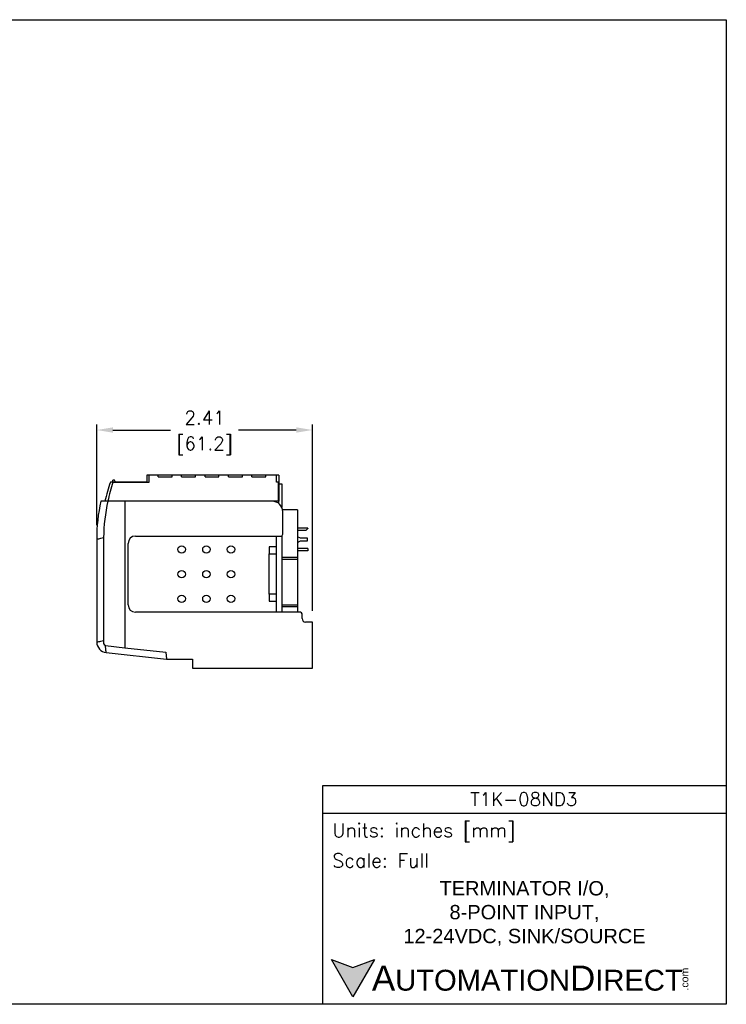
# Model space of a CAD drawing. Extents: x 897.4 to 914.4, y -8.5 to 2.5.
# Tile 2 of 2: x 906.5 to 914.4, y -8.5 to 2.5. Entities that reach past the tile are written whole.
import ezdxf

# ---------------------------------------------------------------- set-up
doc = ezdxf.new("R2010")
doc.units = 0
doc.header["$LTSCALE"] = 4
doc.header["$MEASUREMENT"] = 0
doc.layers.get('0').update_dxf_attribs({"linetype": 'CONTINUOUS'})
doc.layers.get('DEFPOINTS').update_dxf_attribs({"linetype": 'CONTINUOUS'})
for name, color, linetype in [('DIMENSIONS', 140, 'CONTINUOUS'), ('DIMENSIONS @ 1', 140, 'CONTINUOUS'), ('TEXT', 140, 'CONTINUOUS')]:
    doc.layers.add(name, color=color, linetype=linetype)
doc.styles.add('\\M+2ABAC\\M+2A6A11', font='txt')
doc.styles.add('ROMANS', font='romans.shx')
doc.styles.get("Standard").update_dxf_attribs({"font": 'romans.shx'})
doc.dimstyles.get("Standard").update_dxf_attribs({"dimtxt": 0.15, "dimasz": 0.18, "dimexe": 0.0625, "dimexo": 0.125, "dimgap": 0.0625, "dimtad": 0, "dimtih": 1, "dimtoh": 1, "dimzin": 0, "dimdsep": 46, "dimtxsty": 'Standard', "dimcen": 0, "dimadec": 0, "dimazin": 0, "dimtfac": 1, "dimtofl": 0, "dimtmove": 0, "dimatfit": 3, "dimfxl": 0, "dimtolj": 1, "dimtzin": 0, "dimarcsym": 0})

# ---------------------------------------------------------------- blocks, each defined once
blk = doc.blocks.new('*D9')
at = {"layer": 'DEFPOINTS', "color": 0}
for p in [(907.374, -2.118), (907.374, -3.306), (909.783, -4.263)]:
    blk.add_point(p, dxfattribs=at)
at = {"layer": 'DIMENSIONS', "color": 0, "lineweight": -2}
for p, q in [((907.374, -3.181), (907.374, -2.055)), ((909.783, -4.138), (909.783, -2.055)), ((907.554, -2.118), (908.198, -2.118)), ((909.603, -2.118), (908.959, -2.118))]:
    blk.add_line(p, q, dxfattribs=at)
at = {"layer": 'DIMENSIONS', "color": 0}
for points in [[(907.554, -2.088), (907.554, -2.148), (907.374, -2.118)], [(909.603, -2.088), (909.603, -2.148), (909.783, -2.118)]]:
    blk.add_solid(points, dxfattribs=at)
at = {"layer": 'DIMENSIONS', "color": 0, "char_height": 0.15, "attachment_point": 5}
for s, insert in [('\\A1;2.41', (908.579, -1.98)), ('\\A1;[61.2]', (908.579, -2.294))]:
    blk.add_mtext(s, dxfattribs=dict(at, insert=insert))

msp = doc.modelspace()

# ---------------------------------------------------------------- hatches: boundary and pattern name
at = {"layer": 'TEXT'}
msp.add_hatch(color=256, dxfattribs=at).paths.add_polyline_path([(910.476, -8.035), (910.236, -8.123), (909.996, -8.035), (910.236, -8.451)])

# ---------------------------------------------------------------- linework, layer by layer
for p, q in [((909.409, -2.622), (907.933, -2.622)), ((907.933, -2.622), (907.933, -2.7)), ((907.96, -2.7), (907.96, -2.622)), ((908.06, -2.641), (908.06, -2.622)), ((908.216, -2.641), (908.216, -2.622)), ((908.322, -2.641), (908.322, -2.622)), ((908.478, -2.641), (908.478, -2.622)), ((908.584, -2.641), (908.584, -2.622)), ((908.739, -2.641), (908.739, -2.622)), ((908.845, -2.641), (908.845, -2.622)), ((909.001, -2.641), (909.001, -2.622)), ((909.107, -2.641), (909.107, -2.622)), ((909.263, -2.641), (909.263, -2.622)), ((909.382, -2.7), (909.382, -2.622)), ((909.409, -2.622), (909.409, -2.913)), ((907.933, -2.7), (907.527, -2.7)), ((907.552, -2.708), (907.552, -2.677)), ((907.573, -2.677), (907.552, -2.677)), ((907.555, -2.7), (907.96, -2.7)), ((907.583, -2.7), (907.573, -2.677)), ((908.06, -2.641), (908.216, -2.641)), ((908.322, -2.641), (908.478, -2.641)), ((908.584, -2.641), (908.739, -2.641)), ((908.845, -2.641), (909.001, -2.641)), ((909.107, -2.641), (909.263, -2.641)), ((909.405, -2.7), (909.382, -2.7)), ((909.405, -2.913), (909.405, -2.7)), ((909.409, -2.72), (909.441, -2.72)), ((909.441, -2.72), (909.441, -2.98)), ((909.405, -2.913), (907.42, -2.913)), ((907.689, -2.913), (907.689, -4.55)), ((909.409, -2.94), (909.409, -2.913)), ((909.618, -3.011), (909.451, -3.011)), ((909.453, -3.283), (909.453, -3.031)), ((909.618, -3.011), (909.618, -3.543)), ((907.373, -3.278), (907.373, -3.379)), ((907.373, -3.278), (907.375, -3.278)), ((909.732, -3.214), (909.618, -3.214)), ((909.712, -3.24), (909.618, -3.24)), ((909.712, -3.24), (909.732, -3.22)), ((909.732, -3.214), (909.732, -3.22)), ((907.373, -3.379), (907.374, -3.379)), ((907.373, -3.381), (907.374, -3.381)), ((907.374, -3.337), (907.374, -4.487)), ((907.451, -3.32), (907.451, -4.47)), ((907.724, -4.071), (907.724, -3.385)), ((907.725, -4.07), (907.725, -3.385)), ((907.807, -3.303), (909.433, -3.303)), ((909.378, -3.303), (909.378, -3.424)), ((909.441, -3.301), (909.441, -4.094)), ((909.651, -3.327), (909.618, -3.31)), ((909.618, -3.373), (909.651, -3.356)), ((909.73, -3.327), (909.651, -3.327)), ((909.651, -3.356), (909.73, -3.356)), ((909.73, -3.356), (909.73, -3.327)), ((909.378, -3.424), (909.3, -3.424)), ((909.3, -3.424), (909.3, -3.503)), ((909.3, -3.952), (909.3, -3.503)), ((909.3, -3.503), (909.378, -3.503)), ((909.378, -3.424), (909.378, -3.503)), ((909.378, -3.503), (909.378, -3.952)), ((909.732, -3.443), (909.618, -3.443)), ((909.732, -3.469), (909.618, -3.469)), ((909.732, -3.443), (909.732, -3.469)), ((909.618, -3.543), (909.441, -3.543)), ((909.618, -3.563), (909.441, -3.563)), ((909.618, -3.543), (909.618, -3.563)), ((909.618, -3.563), (909.618, -4.074)), ((909.3, -3.952), (909.3, -4.031)), ((909.378, -3.952), (909.3, -3.952)), ((909.378, -3.952), (909.378, -4.031)), ((909.3, -4.031), (909.378, -4.031)), ((909.378, -4.031), (909.378, -4.153)), ((909.649, -4.153), (907.807, -4.153)), ((909.618, -4.074), (909.441, -4.074)), ((909.618, -4.094), (909.441, -4.094)), ((909.441, -4.094), (909.441, -4.153)), ((909.618, -4.074), (909.618, -4.094)), ((909.618, -4.094), (909.618, -4.153)), ((909.669, -4.224), (909.669, -4.173)), ((909.783, -4.263), (909.708, -4.263)), ((909.783, -4.598), (909.783, -4.263)), ((907.471, -4.527), (907.689, -4.55)), ((907.48, -4.605), (908.153, -4.677)), ((907.689, -4.55), (908.144, -4.599)), ((908.144, -4.599), (908.153, -4.677)), ((909.783, -4.779), (909.783, -4.598)), ((908.153, -4.677), (908.445, -4.677)), ((908.445, -4.677), (908.445, -4.779)), ((908.445, -4.779), (909.783, -4.779))]:
    msp.add_line(p, q)
at = {"flags": 128}
for points in [[(907.374, -3.337), (907.375, -3.337), (907.38, -3.336), (907.387, -3.334), (907.396, -3.332), (907.408, -3.33), (907.421, -3.327), (907.436, -3.323), (907.451, -3.32)], [(907.374, -4.487), (907.375, -4.487), (907.38, -4.486), (907.387, -4.484), (907.396, -4.482), (907.408, -4.48), (907.421, -4.477), (907.436, -4.474), (907.451, -4.47)], [(907.48, -4.605), (907.48, -4.603), (907.479, -4.599), (907.479, -4.592), (907.477, -4.582), (907.476, -4.57), (907.474, -4.557), (907.473, -4.542), (907.471, -4.527)]]:
    msp.add_lwpolyline(points, dxfattribs=at)
for centre in [(908.323, -3.452), (908.599, -3.452), (908.874, -3.452), (908.323, -3.728), (908.599, -3.728), (908.874, -3.728), (908.323, -4.003), (908.599, -4.003), (908.874, -4.003)]:
    msp.add_circle(centre, 0.0413)
for centre, radius, start, end in [((909.311, -3.337), 1.894, 160.356, 167.0613), ((909.357, -3.281), 1.894, 162.1469, 168.7955), ((909.342, -3.337), 1.969, 167.561, 180), ((909.342, -3.337), 1.892, 167.0473, 179.4863), ((909.334, -3.031), 0.118, 0, 90), ((909.433, -3.283), 0.0197, 270, 0), ((907.807, -3.385), 0.0827, 90, 180), ((907.807, -4.071), 0.0827, 180, 270), ((909.649, -4.173), 0.0197, 0, 90), ((909.708, -4.224), 0.0394, 180, 270), ((907.492, -4.487), 0.118, 180, 264.2894), ((907.492, -4.487), 0.0446, 157.6337, 241.9231)]:
    msp.add_arc(centre, radius, start, end)
at = {"layer": 'DEFPOINTS'}
msp.add_lwpolyline([(914.409, -8.534), (897.409, -8.534), (897.409, 2.466), (914.409, 2.466)], close=True, dxfattribs=at)
at = {"layer": 'TEXT'}
msp.add_line((909.9, -6.4), (914.409, -6.4), dxfattribs=at)
for points in [[(909.9, -8.534), (909.9, -6.089), (914.409, -6.089), (914.409, -8.534)], [(910.476, -8.035), (910.236, -8.451), (909.996, -8.035), (910.236, -8.123)]]:
    msp.add_lwpolyline(points, close=True, dxfattribs=at)

# ---------------------------------------------------------------- texts
for s, insert, char_height, width, attachment_point, style in [('T1K-08ND3', (912.147, -6.242), 0.15, 3.02617, 5, 'ROMANS'), (' Units: inches [mm]', (909.9, -6.616), 0.15543, 4.50977, 4, 'ROMANS'), (' Scale: Full', (909.9, -6.927), 0.15543, 4.50977, 4, 'ROMANS'), ('{\\fArial|b0|i0|c0|p34;     \\H1.2x;A\\H0.8333x;UTOMATION\\H1.2x;D\\H0.8333x;IRECT}', (909.996, -8.243), 0.23315, 3.94941, 4, '\\M+2ABAC\\M+2A6A11')]:
    msp.add_mtext(s, dxfattribs=dict(at, insert=insert, char_height=char_height, width=width, attachment_point=attachment_point, style=style))
at = {"layer": 'TEXT', "insert": (912.154, -7.519), "char_height": 0.16, "width": 4.03344, "attachment_point": 5}
msp.add_mtext('{\\fArial|b0|i0|c0|p34;TERMINATOR I/O,\\P8-POINT INPUT,\\P12-24VDC, SINK/SOURCE}', dxfattribs=at)
at = {"layer": 'TEXT', "insert": (913.901, -8.38), "char_height": 0.08393, "width": 0.24872, "attachment_point": 1, "rotation": 90, "style": '\\M+2ABAC\\M+2A6A11'}
msp.add_mtext('{\\fArial|b0|i0|c0|p34;.com}', dxfattribs=at)

# ---------------------------------------------------------------- dimensions: what is measured, and where the dimension line sits
at = {"layer": 'DIMENSIONS @ 1'}
dim = msp.add_linear_dim(base=(907.374, -2.118), p1=(909.783, -4.263), p2=(907.374, -3.306), dimstyle='Standard', override={"dimscale": 1, "dimpost": '\\X', "dimtix": 0, "dimtofl": 0, "dimtmove": 0, "dimatfit": 3}, dxfattribs=at)
dim.commit()
dim.dimension.update_dxf_attribs({"geometry": '*D9', "text_midpoint": (908.579, -2.118)})

doc.saveas('drawing.dxf')
